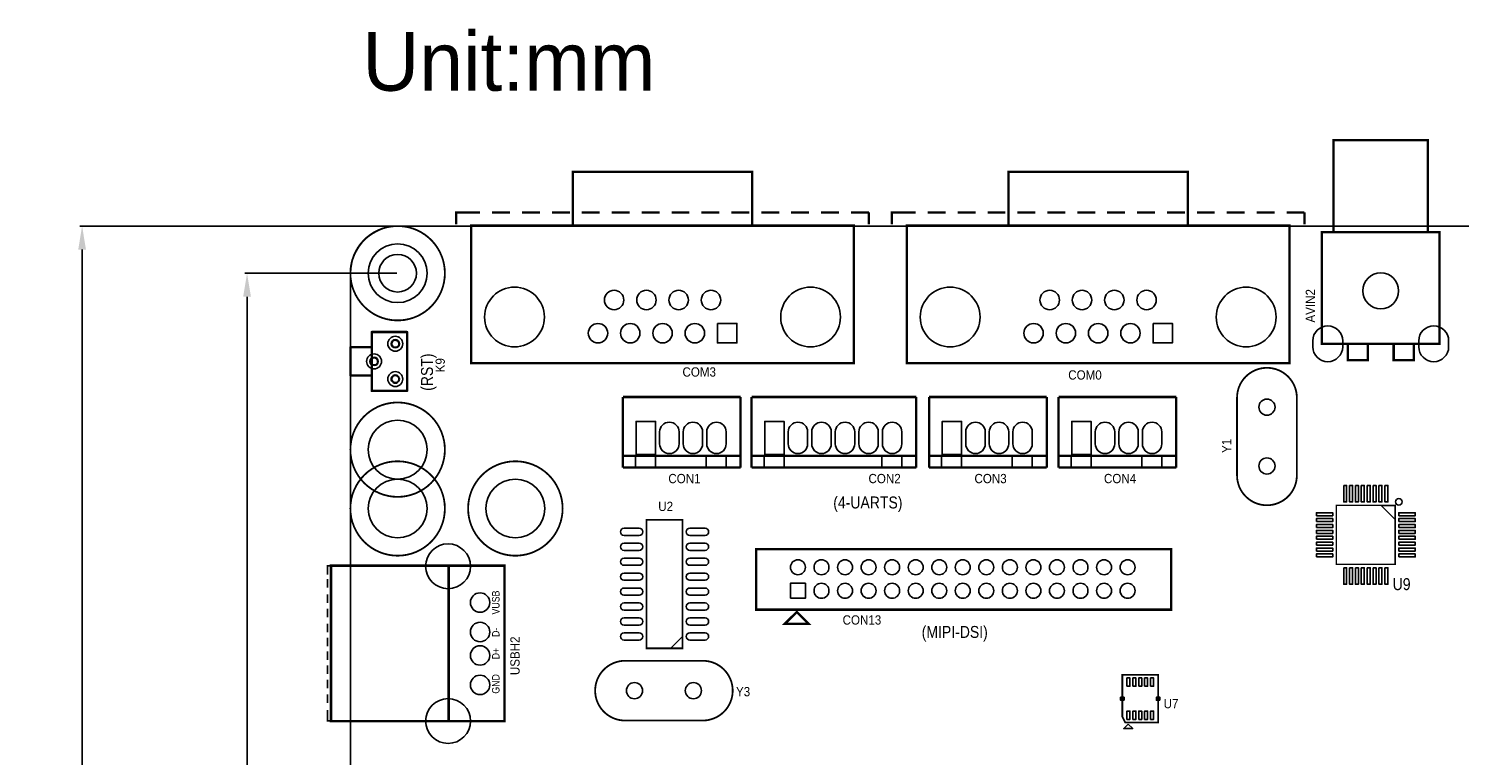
# Model space of a CAD drawing. Extents: x -27 to 182, y -30 to 147.
# Tile 2 of 3: x -27 to 94, y 85 to 147. Entities that reach past the tile are written whole.
import ezdxf

# ---------------------------------------------------------------- set-up
doc = ezdxf.new("R2010")
doc.units = 0
doc.header["$MEASUREMENT"] = 0
doc.layers.get('0').update_dxf_attribs({"linetype": 'CONTINUOUS'})
doc.layers.get('Defpoints').update_dxf_attribs({"linetype": 'CONTINUOUS'})
for name, color, linetype in [('BG_OUTLINE', 2, 'CONTINUOUS'), ('BG_SILKSCREEN_TOP', 1, 'CONTINUOUS'), ('PG_SILKSCREEN_TOP', 9, 'CONTINUOUS'), ('PIN_BOTTOM', 11, 'CONTINUOUS'), ('PIN_TOP', 10, 'CONTINUOUS'), ('RD_SILKSCREEN_TOP', 13, 'CONTINUOUS')]:
    doc.layers.add(name, color=color, linetype=linetype)
doc.dimstyles.get("Standard").update_dxf_attribs({"dimtxt": 0.18, "dimasz": 0.18, "dimexe": 0.18, "dimexo": 0.0625, "dimgap": 0.09, "dimtad": 0, "dimtih": 1, "dimtoh": 1, "dimdec": 4, "dimzin": 0, "dimdsep": 46, "dimtxsty": 'STANDARD', "dimcen": 0.09, "dimadec": 0, "dimazin": 0, "dimtfac": 1, "dimtdec": 4, "dimtofl": 0, "dimtmove": 0, "dimatfit": 3, "dimfxl": 1, "dimtolj": 1, "dimtzin": 0, "dimarcsym": 0})

# ---------------------------------------------------------------- blocks, each defined once
blk = doc.blocks.new('*D8')
at = {"color": 0, "linetype": 'ByBlock', "lineweight": -2}
for p, q in [((3.94, 130.01), (-22.98, 130.01)), ((-22.8, 128.01), (-22.8, 67.1)), ((-22.8, 2), (-22.8, 62.92)), ((3.94, 0), (-22.98, 0))]:
    blk.add_line(p, q, dxfattribs=at)
at = {"color": 0}
for points in [[(-22.47, 128.01), (-23.13, 128.01), (-22.8, 130.01)], [(-23.13, 2), (-22.47, 2), (-22.8, 0)]]:
    blk.add_solid(points, dxfattribs=at)
at = {"layer": 'Defpoints', "color": 0}
for p in [(4, 130.01), (-22.8, 0), (4, 0)]:
    blk.add_point(p, dxfattribs=at)
at = {"color": 0, "linetype": 'ByBlock', "insert": (-22.8, 65.01), "char_height": 4, "attachment_point": 5}
blk.add_mtext('\\A1;130', dxfattribs=at)
blk = doc.blocks.new('*D9')
at = {"color": 0, "linetype": 'ByBlock', "lineweight": -2}
for p, q in [((3.94, 126), (-8.97, 126)), ((-8.79, 124), (-8.79, 67.09)), ((-8.79, 6), (-8.79, 62.91)), ((3.94, 4), (-8.97, 4))]:
    blk.add_line(p, q, dxfattribs=at)
at = {"color": 0}
for points in [[(-8.46, 124), (-9.12, 124), (-8.79, 126)], [(-9.12, 6), (-8.46, 6), (-8.79, 4)]]:
    blk.add_solid(points, dxfattribs=at)
at = {"layer": 'Defpoints', "color": 0}
for p in [(-8.79, 126), (4, 126), (4, 4)]:
    blk.add_point(p, dxfattribs=at)
at = {"color": 0, "linetype": 'ByBlock', "insert": (-8.79, 65), "char_height": 4, "attachment_point": 5}
blk.add_mtext('\\A1;122', dxfattribs=at)

msp = doc.modelspace()

# ---------------------------------------------------------------- linework, layer by layer
at = {"layer": 'BG_OUTLINE'}
msp.add_lwpolyline([(4, 0), (175.9999, 0, 0.414214), (179.9999, 4), (179.9999, 126, 0.414214), (175.9999, 130), (4, 130, 0.414214), (0, 126), (0, 4, 0.414215)], format="xyb", close=True, dxfattribs=at)
at = {"layer": 'BG_SILKSCREEN_TOP', "const_width": 0.1999}
for points in [[(1.8026, 121.0026), (1.8026, 116.0026)], [(1.8026, 121.0026), (4.8026, 121.0026)], [(4.8026, 121.0026), (4.8026, 116.0026)], [(0.0025, 119.7026), (0.0025, 117.3026)], [(0.0025, 119.7026), (1.8026, 119.7026)], [(0.0025, 117.3026), (1.8026, 117.3026)], [(1.8026, 116.0026), (4.8026, 116.0026)]]:
    msp.add_lwpolyline(points, dxfattribs=at)
at = {"layer": 'BG_SILKSCREEN_TOP', "const_width": 0.1001}
for points in [[(1.8026, 120.9526, 1), (1.802625, 121.052402, 1)], [(1.8026, 120.9526, 1), (1.802625, 121.052402, 1)], [(4.8026, 120.9526, 1), (4.802613, 121.052402, 1)], [(4.8026, 120.9526, 1), (4.802613, 121.052402, 1)], [(0.0025, 119.6526, 1), (0.002478, 119.752357, 1)], [(0.0025, 119.6526, 1), (0.002478, 119.752357, 1)], [(1.8026, 119.6526, 1), (1.802625, 119.752357, 1)], [(0.0025, 117.2525, 1), (0.002478, 117.352568, 1)], [(0.0025, 117.2525, 1), (0.002478, 117.352568, 1)], [(1.8026, 117.2525, 1), (1.802625, 117.352568, 1)], [(1.8026, 115.9526, 1), (1.802625, 116.052422, 1)], [(1.8026, 115.9526, 1), (1.802625, 116.052422, 1)], [(4.8026, 115.9526, 1), (4.802613, 116.052422, 1)], [(4.8026, 115.9526, 1), (4.802613, 116.052422, 1)]]:
    msp.add_lwpolyline(points, format="xyb", close=True, dxfattribs=at)
at = {"layer": 'BG_SILKSCREEN_TOP'}
for points in [[(3.8026, 119.6518, 1), (3.802617, 120.35341, 1)], [(3.8026, 119.6518, 1), (3.802617, 120.35341, 1)], [(3.8026, 119.7026, 1), (3.802617, 120.30261, 1)], [(2.0025, 118.1517, 1), (2.002521, 118.853312, 1)], [(2.0025, 118.1517, 1), (2.002521, 118.853312, 1)], [(2.0025, 118.2025, 1), (2.002521, 118.802512, 1)], [(3.8026, 116.6516, 1), (3.802617, 117.353418, 1)], [(3.8026, 116.6516, 1), (3.802617, 117.353418, 1)], [(3.8026, 116.7024, 1), (3.802617, 117.302618, 1)]]:
    msp.add_lwpolyline(points, format="xyb", close=True, dxfattribs=at)
at = {"layer": 'PG_SILKSCREEN_TOP'}
for points, const_width in [([(91.5026, 129.6026), (91.5026, 137.3026), (83.5026, 137.3026), (83.5026, 129.5026)], 0.2), ([(34.1225, 130.0465), (34.1225, 134.6185), (18.8825, 134.6185), (18.8825, 130.0465)], 0.2032), ([(71.1225, 130.0465), (71.1225, 134.6185), (55.8825, 134.6185), (55.8825, 130.0465)], 0.2032), ([(9.4845, 131.1641), (8.9765, 131.1641), (8.9765, 130.1481)], 0.2032), ([(11.0085, 131.1641), (9.4845, 131.1641)], 0.2032), ([(13.5485, 131.1641), (12.0245, 131.1641)], 0.2032), ([(16.0885, 131.1641), (14.5645, 131.1641)], 0.2032), ([(18.6285, 131.1641), (17.1045, 131.1641)], 0.2032), ([(21.1685, 131.1641), (19.6445, 131.1641)], 0.2032), ([(23.7085, 131.1641), (22.1845, 131.1641)], 0.2032), ([(26.2485, 131.1641), (24.7245, 131.1641)], 0.2032), ([(28.7885, 131.1641), (27.2645, 131.1641)], 0.2032), ([(31.3285, 131.1641), (29.8045, 131.1641)], 0.2032), ([(33.8685, 131.1641), (32.3445, 131.1641)], 0.2032), ([(36.4085, 131.1641), (34.8845, 131.1641)], 0.2032), ([(38.9485, 131.1641), (37.4245, 131.1641)], 0.2032), ([(41.4885, 131.1641), (39.9645, 131.1641)], 0.2032), ([(44.0285, 131.1641), (42.5045, 131.1641)], 0.2032), ([(44.0285, 131.1641), (44.0285, 130.1481)], 0.2032), ([(46.4845, 131.1641), (45.9765, 131.1641), (45.9765, 130.1481)], 0.2032), ([(48.0085, 131.1641), (46.4845, 131.1641)], 0.2032), ([(50.5485, 131.1641), (49.0245, 131.1641)], 0.2032), ([(53.0885, 131.1641), (51.5645, 131.1641)], 0.2032), ([(55.6285, 131.1641), (54.1045, 131.1641)], 0.2032), ([(58.1685, 131.1641), (56.6445, 131.1641)], 0.2032), ([(60.7085, 131.1641), (59.1845, 131.1641)], 0.2032), ([(63.2485, 131.1641), (61.7245, 131.1641)], 0.2032), ([(65.7885, 131.1641), (64.2645, 131.1641)], 0.2032), ([(68.3285, 131.1641), (66.8045, 131.1641)], 0.2032), ([(70.8685, 131.1641), (69.3445, 131.1641)], 0.2032), ([(73.4085, 131.1641), (71.8845, 131.1641)], 0.2032), ([(75.9485, 131.1641), (74.4245, 131.1641)], 0.2032), ([(78.4885, 131.1641), (76.9645, 131.1641)], 0.2032), ([(81.0285, 131.1641), (79.5045, 131.1641)], 0.2032), ([(81.0285, 131.1641), (81.0285, 130.1481)], 0.2032), ([(86.4026, 120.0026), (86.4026, 118.6026), (84.7026, 118.6026), (84.7026, 120.0026)], 0.2), ([(90.3026, 120.0026), (90.3026, 118.6026), (88.6026, 118.6026), (88.6026, 120.0026)], 0.2), ([(23.1414, 115.4775), (23.1414, 109.4775)], 0.1999), ([(23.1414, 115.4775), (33.1348, 115.4775)], 0.1999), ([(33.1348, 115.4775), (33.1348, 109.4775)], 0.1999), ([(34.0614, 115.4775), (34.0614, 109.4775)], 0.1999), ([(34.0614, 115.4775), (44.1909, 115.4772), (48.0548, 115.4775)], 0.1999), ([(48.0548, 115.4775), (48.0548, 109.4775)], 0.1999), ([(49.1414, 115.4775), (49.1414, 109.4775)], 0.1999), ([(49.1414, 115.4775), (59.1348, 115.4775)], 0.1999), ([(59.1348, 115.4775), (59.1348, 109.4775)], 0.1999), ([(60.1414, 115.4775), (60.1414, 109.4775)], 0.1999), ([(60.1414, 115.4775), (70.1348, 115.4775)], 0.1999), ([(70.1348, 115.4775), (70.1348, 109.4775)], 0.1999), ([(23.1414, 110.4775), (33.1348, 110.4775)], 0.1999), ([(23.1414, 109.4775), (33.1348, 109.4775)], 0.1999), ([(34.0614, 110.4775), (48.0548, 110.4775)], 0.1999), ([(34.0614, 109.4775), (48.0548, 109.4775)], 0.1999), ([(49.1414, 110.4775), (59.1348, 110.4775)], 0.1999), ([(49.1414, 109.4775), (59.1348, 109.4775)], 0.1999), ([(60.1414, 110.4775), (70.1348, 110.4775)], 0.1999), ([(60.1414, 109.4775), (70.1348, 109.4775)], 0.1999), ([(34.4511, 97.4498), (34.4511, 102.5298), (69.7063, 102.5298), (69.7063, 97.399), (34.4511, 97.399), (34.4511, 97.8054)], 0.2032), ([(-1.9515, 100.3647), (-1.9515, 101.1267), (-1.6467, 101.1267)], 0.1524), ([(8.2847, 87.9289), (13.0726, 87.9289), (13.0726, 101.1369), (-1.6594, 101.1369), (-1.6594, 87.9289), (8.2949, 87.9289), (8.3355, 87.9695), (8.3355, 101.0505)], 0.2032), ([(-1.9515, 99.2725), (-1.9515, 100.0091)], 0.1524), ([(-1.9515, 97.9517), (-1.9515, 98.6883)], 0.1524), ([(-1.9515, 96.7325), (-1.9515, 97.4691)], 0.1524), ([(-1.9515, 95.4625), (-1.9515, 96.1991)], 0.1524), ([(-1.9515, 94.2941), (-1.9515, 95.0307)], 0.1524), ([(-1.9515, 93.1257), (-1.9515, 93.8623)], 0.1524), ([(-1.9515, 91.9319), (-1.9515, 92.6685)], 0.1524), ([(-1.9515, 90.7127), (-1.9515, 91.4493)], 0.1524), ([(-1.9515, 89.4681), (-1.9515, 90.2047)], 0.1524), ([(-1.6467, 87.9441), (-1.9515, 87.9441), (-1.9515, 88.8585)], 0.1524)]:
    msp.add_lwpolyline(points, dxfattribs=dict(at, const_width=const_width))
at = {"layer": 'PG_SILKSCREEN_TOP', "const_width": 0.1524}
for points in [[(8.0132, 126, 1), (-0.013216, 126.000004, 1)], [(80.3783, 114.9096), (80.3783, 108.8136, -1), (75.2983, 108.8136), (75.2983, 115.4176, -1), (80.3783, 115.4176)], [(8.0132, 111, 1), (-0.013216, 111.000013, 1)], [(8.0132, 106, 1), (-0.013216, 105.999982, 1)], [(18.0132, 106, 1), (9.986795, 105.999982, 1)], [(29.4132, 87.9729), (23.3172, 87.9729, -1), (23.3172, 93.0529), (29.9212, 93.0529, -1), (29.9212, 87.9729)]]:
    msp.add_lwpolyline(points, format="xyb", close=True, dxfattribs=at)
at = {"layer": 'PG_SILKSCREEN_TOP'}
for points, const_width in [([(42.7585, 119.3785), (42.7585, 130.0465), (10.2465, 130.0465), (10.2465, 118.3625), (42.7585, 118.3625)], 0.2032), ([(79.7585, 119.3785), (79.7585, 130.0465), (47.2465, 130.0465), (47.2465, 118.3625), (79.7585, 118.3625)], 0.2032), ([(82.5026, 120.0026), (82.5026, 129.5026), (92.5026, 129.5026), (92.5026, 120.0026)], 0.2), ([(88.733, 106.259), (88.733, 101.259), (83.733, 101.259), (83.733, 106.259)], 0.12), ([(28.194, 94.107), (28.194, 105.029), (25.146, 105.029), (25.146, 94.107)], 0.1524), ([(37.9055, 97.2085), (36.8895, 96.1925), (38.9215, 96.1925)], 0.2032), ([(65.5535, 91.8615), (68.6015, 91.8615), (68.6015, 87.7975), (65.8075, 87.7975), (65.5535, 88.3055)], 0.1524)]:
    msp.add_lwpolyline(points, close=True, dxfattribs=dict(at, const_width=const_width))
for points in [[(4, 127.6, 1), (4, 124.4, 1)], [(89.033, 106.2762, 1), (89.032989, 106.84184, 1)]]:
    msp.add_lwpolyline(points, format="xyb", close=True, dxfattribs=at)
for points in [[(24.2024, 110.5024), (24.2024, 109.5024), (25.9024, 109.5024), (25.9024, 110.5024)], [(30.2024, 110.5024), (30.2024, 109.5024), (31.9024, 109.5024), (31.9024, 110.5024)], [(35.1224, 110.5024), (35.1224, 109.5024), (36.8224, 109.5024), (36.8224, 110.5024)], [(45.1224, 110.5024), (45.1224, 109.5024), (46.8224, 109.5024), (46.8224, 110.5024)], [(50.2024, 110.5024), (50.2024, 109.5024), (51.9024, 109.5024), (51.9024, 110.5024)], [(56.2024, 110.5024), (56.2024, 109.5024), (57.9024, 109.5024), (57.9024, 110.5024)], [(61.2024, 110.5024), (61.2024, 109.5024), (62.9024, 109.5024), (62.9024, 110.5024)], [(67.2023, 110.5024), (67.2023, 109.5024), (68.9024, 109.5024), (68.9024, 110.5024)], [(88.733, 106.259), (88.733, 105.059), (87.533, 106.259)], [(37.9055, 97.2085), (36.8895, 96.1925), (38.9215, 96.1925)], [(28.194, 94.107), (28.194, 95.123), (27.178, 94.107)], [(66.0615, 87.6705), (65.6805, 87.2895), (66.4425, 87.2895)]]:
    msp.add_lwpolyline(points, close=True, dxfattribs=at)
at = {"layer": 'PIN_BOTTOM'}
for points in [[(31.1634, 121.728), (32.8144, 121.728), (32.8144, 120.077), (31.1634, 120.077)], [(68.1634, 121.728), (69.8144, 121.728), (69.8144, 120.077), (68.1634, 120.077)], [(24.257, 110.60245), (24.257, 113.40255), (25.908, 113.40255), (25.908, 110.60245)], [(35.177, 110.60245), (35.177, 113.40255), (36.828, 113.40255), (36.828, 110.60245)], [(50.257, 110.60245), (50.257, 113.40255), (51.908, 113.40255), (51.908, 110.60245)], [(61.257, 110.60245), (61.257, 113.40255), (62.908, 113.40255), (62.908, 110.60245)], [(37.3675, 98.3675), (37.3675, 99.6375), (38.6375, 99.6375), (38.6375, 98.3675)]]:
    msp.add_lwpolyline(points, close=True, dxfattribs=at)
for points in [[(81.7326, 119.7486), (81.7326, 120.2566, -1), (84.2726, 120.2566), (84.2726, 119.7486, -1)], [(90.7326, 119.7486), (90.7326, 120.2566, -1), (93.2726, 120.2566), (93.2726, 119.7486, -1)], [(27.908, 112.5105), (27.908, 111.4945, -1), (26.257, 111.4945), (26.257, 112.5105, -1)], [(29.908, 112.5105), (29.908, 111.4945, -1), (28.257, 111.4945), (28.257, 112.5105, -1)], [(31.908, 112.5105), (31.908, 111.4945, -1), (30.257, 111.4945), (30.257, 112.5105, -1)], [(38.828, 112.5105), (38.828, 111.4945, -1), (37.177, 111.4945), (37.177, 112.5105, -1)], [(40.828, 112.5105), (40.828, 111.4945, -1), (39.177, 111.4945), (39.177, 112.5105, -1)], [(42.828, 112.5105), (42.828, 111.4945, -1), (41.177, 111.4945), (41.177, 112.5105, -1)], [(44.828, 112.5105), (44.828, 111.4945, -1), (43.177, 111.4945), (43.177, 112.5105, -1)], [(46.828, 112.5105), (46.828, 111.4945, -1), (45.177, 111.4945), (45.177, 112.5105, -1)], [(53.908, 112.5105), (53.908, 111.4945, -1), (52.257, 111.4945), (52.257, 112.5105, -1)], [(55.908, 112.5105), (55.908, 111.4945, -1), (54.257, 111.4945), (54.257, 112.5105, -1)], [(57.908, 112.5105), (57.908, 111.4945, -1), (56.257, 111.4945), (56.257, 112.5105, -1)], [(64.908, 112.5105), (64.908, 111.4945, -1), (63.257, 111.4945), (63.257, 112.5105, -1)], [(66.908, 112.5105), (66.908, 111.4945, -1), (65.257, 111.4945), (65.257, 112.5105, -1)], [(68.908, 112.5105), (68.908, 111.4945, -1), (67.257, 111.4945), (67.257, 112.5105, -1)]]:
    msp.add_lwpolyline(points, format="xyb", close=True, dxfattribs=at)
for centre, radius in [((4, 126), 2.5), ((87.5026, 124.5026), 1.524), ((13.9295, 122.2741), 2.54), ((22.3877, 123.7219), 0.8255), ((25.1309, 123.7219), 0.8255), ((27.8741, 123.7219), 0.8255), ((30.6173, 123.7219), 0.8255), ((39.0755, 122.2741), 2.54), ((50.9295, 122.2741), 2.54), ((59.3877, 123.7219), 0.8255), ((62.1309, 123.7219), 0.8255), ((64.8741, 123.7219), 0.8255), ((67.6173, 123.7219), 0.8255), ((76.0755, 122.2741), 2.54), ((21.0161, 120.9025), 0.8255), ((23.7593, 120.9025), 0.8255), ((26.5025, 120.9025), 0.8255), ((29.2457, 120.9025), 0.8255), ((58.0161, 120.9025), 0.8255), ((60.7593, 120.9025), 0.8255), ((63.5025, 120.9025), 0.8255), ((66.2457, 120.9025), 0.8255), ((3.8026, 120.0026), 0.635), ((2.0025, 118.5025), 0.635), ((3.8026, 117.0026), 0.635), ((77.8383, 114.6175), 0.6858), ((4, 111), 2.5), ((77.8383, 109.6137), 0.6858), ((4, 106), 2.5), ((14, 106), 2.5), ((8.2847, 101.0861), 1.905), ((38.0025, 101.0025), 0.635), ((40.0025, 101.0025), 0.635), ((42.0025, 101.0025), 0.635), ((44.0025, 101.0025), 0.635), ((46.0025, 101.0025), 0.635), ((48.0025, 101.0025), 0.635), ((50.0025, 101.0025), 0.635), ((52.0025, 101.0025), 0.635), ((54.0025, 101.0025), 0.635), ((56.0025, 101.0025), 0.635), ((58.0025, 101.0025), 0.635), ((60.0025, 101.0025), 0.635), ((62.0025, 101.0025), 0.635), ((64.0025, 101.0025), 0.635), ((66.0025, 101.0025), 0.635), ((11.0025, 98.0025), 0.8255), ((40.0025, 99.0025), 0.635), ((42.0025, 99.0025), 0.635), ((44.0025, 99.0025), 0.635), ((46.0025, 99.0025), 0.635), ((48.0025, 99.0025), 0.635), ((50.0025, 99.0025), 0.635), ((52.0025, 99.0025), 0.635), ((54.0025, 99.0025), 0.635), ((56.0025, 99.0025), 0.635), ((58.0025, 99.0025), 0.635), ((60.0025, 99.0025), 0.635), ((62.0025, 99.0025), 0.635), ((64.0025, 99.0025), 0.635), ((66.0025, 99.0025), 0.635), ((11.0025, 95.4981), 0.8255), ((11.0025, 93.5042), 0.8255), ((11.0025, 91.0023), 0.8255), ((24.1173, 90.5129), 0.6858), ((29.1211, 90.5129), 0.6858), ((8.2847, 87.9289), 1.905)]:
    msp.add_circle(centre, radius, dxfattribs=at)
at = {"layer": 'PIN_TOP'}
for points in [[(31.1634, 121.728), (32.8144, 121.728), (32.8144, 120.077), (31.1634, 120.077)], [(68.1634, 121.728), (69.8144, 121.728), (69.8144, 120.077), (68.1634, 120.077)], [(24.257, 110.60245), (24.257, 113.40255), (25.908, 113.40255), (25.908, 110.60245)], [(35.177, 110.60245), (35.177, 113.40255), (36.828, 113.40255), (36.828, 110.60245)], [(50.257, 110.60245), (50.257, 113.40255), (51.908, 113.40255), (51.908, 110.60245)], [(61.257, 110.60245), (61.257, 113.40255), (62.908, 113.40255), (62.908, 110.60245)], [(84.356, 107.9575), (84.61, 107.9575), (84.61, 106.5605), (84.356, 106.5605)], [(84.856, 107.9575), (85.11, 107.9575), (85.11, 106.5605), (84.856, 106.5605)], [(85.356, 107.9575), (85.61, 107.9575), (85.61, 106.5605), (85.356, 106.5605)], [(85.856, 107.9575), (86.11, 107.9575), (86.11, 106.5605), (85.856, 106.5605)], [(86.356, 107.9575), (86.61, 107.9575), (86.61, 106.5605), (86.356, 106.5605)], [(86.856, 107.9575), (87.11, 107.9575), (87.11, 106.5605), (86.856, 106.5605)], [(87.356, 107.9575), (87.61, 107.9575), (87.61, 106.5605), (87.356, 106.5605)], [(87.856, 107.9575), (88.11, 107.9575), (88.11, 106.5605), (87.856, 106.5605)], [(82.0345, 105.382), (82.0345, 105.636), (83.4315, 105.636), (83.4315, 105.382)], [(82.0345, 104.882), (82.0345, 105.136), (83.4315, 105.136), (83.4315, 104.882)], [(82.0345, 104.382), (82.0345, 104.636), (83.4315, 104.636), (83.4315, 104.382)], [(89.0345, 105.382), (89.0345, 105.636), (90.4315, 105.636), (90.4315, 105.382)], [(89.0345, 104.882), (89.0345, 105.136), (90.4315, 105.136), (90.4315, 104.882)], [(89.0345, 104.382), (89.0345, 104.636), (90.4315, 104.636), (90.4315, 104.382)], [(82.0345, 103.882), (82.0345, 104.136), (83.4315, 104.136), (83.4315, 103.882)], [(82.0345, 103.382), (82.0345, 103.636), (83.4315, 103.636), (83.4315, 103.382)], [(89.0345, 103.882), (89.0345, 104.136), (90.4315, 104.136), (90.4315, 103.882)], [(89.0345, 103.382), (89.0345, 103.636), (90.4315, 103.636), (90.4315, 103.382)], [(82.0345, 102.882), (82.0345, 103.136), (83.4315, 103.136), (83.4315, 102.882)], [(82.0345, 102.382), (82.0345, 102.636), (83.4315, 102.636), (83.4315, 102.382)], [(82.0345, 101.882), (82.0345, 102.136), (83.4315, 102.136), (83.4315, 101.882)], [(89.0345, 102.882), (89.0345, 103.136), (90.4315, 103.136), (90.4315, 102.882)], [(89.0345, 102.382), (89.0345, 102.636), (90.4315, 102.636), (90.4315, 102.382)], [(89.0345, 101.882), (89.0345, 102.136), (90.4315, 102.136), (90.4315, 101.882)], [(84.356, 100.9575), (84.61, 100.9575), (84.61, 99.5605), (84.356, 99.5605)], [(84.856, 100.9575), (85.11, 100.9575), (85.11, 99.5605), (84.856, 99.5605)], [(85.356, 100.9575), (85.61, 100.9575), (85.61, 99.5605), (85.356, 99.5605)], [(85.856, 100.9575), (86.11, 100.9575), (86.11, 99.5605), (85.856, 99.5605)], [(86.356, 100.9575), (86.61, 100.9575), (86.61, 99.5605), (86.356, 99.5605)], [(86.856, 100.9575), (87.11, 100.9575), (87.11, 99.5605), (86.856, 99.5605)], [(87.356, 100.9575), (87.61, 100.9575), (87.61, 99.5605), (87.356, 99.5605)], [(87.856, 100.9575), (88.11, 100.9575), (88.11, 99.5605), (87.856, 99.5605)], [(37.3675, 98.3675), (37.3675, 99.6375), (38.6375, 99.6375), (38.6375, 98.3675)], [(65.9505, 90.8864), (65.9505, 91.5976), (66.2045, 91.5976), (66.2045, 90.8864)], [(66.4505, 90.8864), (66.4505, 91.5976), (66.7045, 91.5976), (66.7045, 90.8864)], [(66.9505, 90.8864), (66.9505, 91.5976), (67.2045, 91.5976), (67.2045, 90.8864)], [(67.4505, 90.8864), (67.4505, 91.5976), (67.7045, 91.5976), (67.7045, 90.8864)], [(67.9505, 90.8864), (67.9505, 91.5976), (68.2045, 91.5976), (68.2045, 90.8864)], [(65.7035, 89.7025), (65.4035, 89.7025), (65.4035, 89.9565), (65.7035, 89.9565)], [(68.7515, 89.7025), (68.4515, 89.7025), (68.4515, 89.9565), (68.7515, 89.9565)], [(65.9505, 88.0614), (65.9505, 88.7726), (66.2045, 88.7726), (66.2045, 88.0614)], [(66.4505, 88.0614), (66.4505, 88.7726), (66.7045, 88.7726), (66.7045, 88.0614)], [(66.9505, 88.0614), (66.9505, 88.7726), (67.2045, 88.7726), (67.2045, 88.0614)], [(67.4505, 88.0614), (67.4505, 88.7726), (67.7045, 88.7726), (67.7045, 88.0614)], [(67.9505, 88.0614), (67.9505, 88.7726), (68.2045, 88.7726), (68.2045, 88.0614)]]:
    msp.add_lwpolyline(points, close=True, dxfattribs=at)
for points in [[(81.7326, 119.7486), (81.7326, 120.2566, -1), (84.2726, 120.2566), (84.2726, 119.7486, -1)], [(90.7326, 119.7486), (90.7326, 120.2566, -1), (93.2726, 120.2566), (93.2726, 119.7486, -1)], [(27.908, 112.5105), (27.908, 111.4945, -1), (26.257, 111.4945), (26.257, 112.5105, -1)], [(29.908, 112.5105), (29.908, 111.4945, -1), (28.257, 111.4945), (28.257, 112.5105, -1)], [(31.908, 112.5105), (31.908, 111.4945, -1), (30.257, 111.4945), (30.257, 112.5105, -1)], [(38.828, 112.5105), (38.828, 111.4945, -1), (37.177, 111.4945), (37.177, 112.5105, -1)], [(40.828, 112.5105), (40.828, 111.4945, -1), (39.177, 111.4945), (39.177, 112.5105, -1)], [(42.828, 112.5105), (42.828, 111.4945, -1), (41.177, 111.4945), (41.177, 112.5105, -1)], [(44.828, 112.5105), (44.828, 111.4945, -1), (43.177, 111.4945), (43.177, 112.5105, -1)], [(46.828, 112.5105), (46.828, 111.4945, -1), (45.177, 111.4945), (45.177, 112.5105, -1)], [(53.908, 112.5105), (53.908, 111.4945, -1), (52.257, 111.4945), (52.257, 112.5105, -1)], [(55.908, 112.5105), (55.908, 111.4945, -1), (54.257, 111.4945), (54.257, 112.5105, -1)], [(57.908, 112.5105), (57.908, 111.4945, -1), (56.257, 111.4945), (56.257, 112.5105, -1)], [(64.908, 112.5105), (64.908, 111.4945, -1), (63.257, 111.4945), (63.257, 112.5105, -1)], [(66.908, 112.5105), (66.908, 111.4945, -1), (65.257, 111.4945), (65.257, 112.5105, -1)], [(68.908, 112.5105), (68.908, 111.4945, -1), (67.257, 111.4945), (67.257, 112.5105, -1)], [(23.2283, 104.3178), (24.5237, 104.3178, -1), (24.5237, 103.7082), (23.2283, 103.7082, -1)], [(28.8163, 104.3178), (30.1117, 104.3178, -1), (30.1117, 103.7082), (28.8163, 103.7082, -1)], [(23.2283, 103.0478), (24.5237, 103.0478, -1), (24.5237, 102.4382), (23.2283, 102.4382, -1)], [(28.8163, 103.0478), (30.1117, 103.0478, -1), (30.1117, 102.4382), (28.8163, 102.4382, -1)], [(23.2283, 101.7778), (24.5237, 101.7778, -1), (24.5237, 101.1682), (23.2283, 101.1682, -1)], [(28.8163, 101.7778), (30.1117, 101.7778, -1), (30.1117, 101.1682), (28.8163, 101.1682, -1)], [(23.2283, 100.5078), (24.5237, 100.5078, -1), (24.5237, 99.8982), (23.2283, 99.8982, -1)], [(28.8163, 100.5078), (30.1117, 100.5078, -1), (30.1117, 99.8982), (28.8163, 99.8982, -1)], [(23.2283, 99.2378), (24.5237, 99.2378, -1), (24.5237, 98.6282), (23.2283, 98.6282, -1)], [(28.8163, 99.2378), (30.1117, 99.2378, -1), (30.1117, 98.6282), (28.8163, 98.6282, -1)], [(23.2283, 97.9678), (24.5237, 97.9678, -1), (24.5237, 97.3582), (23.2283, 97.3582, -1)], [(28.8163, 97.9678), (30.1117, 97.9678, -1), (30.1117, 97.3582), (28.8163, 97.3582, -1)], [(23.2283, 96.6978), (24.5237, 96.6978, -1), (24.5237, 96.0882), (23.2283, 96.0882, -1)], [(28.8163, 96.6978), (30.1117, 96.6978, -1), (30.1117, 96.0882), (28.8163, 96.0882, -1)], [(23.2283, 95.4278), (24.5237, 95.4278, -1), (24.5237, 94.8182), (23.2283, 94.8182, -1)], [(28.8163, 95.4278), (30.1117, 95.4278, -1), (30.1117, 94.8182), (28.8163, 94.8182, -1)]]:
    msp.add_lwpolyline(points, format="xyb", close=True, dxfattribs=at)
for centre, radius in [((4, 126), 2.5), ((87.5026, 124.5026), 1.524), ((13.9295, 122.2741), 2.54), ((22.3877, 123.7219), 0.8255), ((25.1309, 123.7219), 0.8255), ((27.8741, 123.7219), 0.8255), ((30.6173, 123.7219), 0.8255), ((39.0755, 122.2741), 2.54), ((50.9295, 122.2741), 2.54), ((59.3877, 123.7219), 0.8255), ((62.1309, 123.7219), 0.8255), ((64.8741, 123.7219), 0.8255), ((67.6173, 123.7219), 0.8255), ((76.0755, 122.2741), 2.54), ((21.0161, 120.9025), 0.8255), ((23.7593, 120.9025), 0.8255), ((26.5025, 120.9025), 0.8255), ((29.2457, 120.9025), 0.8255), ((58.0161, 120.9025), 0.8255), ((60.7593, 120.9025), 0.8255), ((63.5025, 120.9025), 0.8255), ((66.2457, 120.9025), 0.8255), ((3.8026, 120.0026), 0.635), ((2.0025, 118.5025), 0.635), ((3.8026, 117.0026), 0.635), ((77.8383, 114.6175), 0.6858), ((4, 111), 2.5), ((77.8383, 109.6137), 0.6858), ((4, 106), 2.5), ((14, 106), 2.5), ((8.2847, 101.0861), 1.905), ((38.0025, 101.0025), 0.635), ((40.0025, 101.0025), 0.635), ((42.0025, 101.0025), 0.635), ((44.0025, 101.0025), 0.635), ((46.0025, 101.0025), 0.635), ((48.0025, 101.0025), 0.635), ((50.0025, 101.0025), 0.635), ((52.0025, 101.0025), 0.635), ((54.0025, 101.0025), 0.635), ((56.0025, 101.0025), 0.635), ((58.0025, 101.0025), 0.635), ((60.0025, 101.0025), 0.635), ((62.0025, 101.0025), 0.635), ((64.0025, 101.0025), 0.635), ((66.0025, 101.0025), 0.635), ((11.0025, 98.0025), 0.8255), ((40.0025, 99.0025), 0.635), ((42.0025, 99.0025), 0.635), ((44.0025, 99.0025), 0.635), ((46.0025, 99.0025), 0.635), ((48.0025, 99.0025), 0.635), ((50.0025, 99.0025), 0.635), ((52.0025, 99.0025), 0.635), ((54.0025, 99.0025), 0.635), ((56.0025, 99.0025), 0.635), ((58.0025, 99.0025), 0.635), ((60.0025, 99.0025), 0.635), ((62.0025, 99.0025), 0.635), ((64.0025, 99.0025), 0.635), ((66.0025, 99.0025), 0.635), ((11.0025, 95.4981), 0.8255), ((11.0025, 93.5042), 0.8255), ((11.0025, 91.0023), 0.8255), ((24.1173, 90.5129), 0.6858), ((29.1211, 90.5129), 0.6858), ((8.2847, 87.9289), 1.905)]:
    msp.add_circle(centre, radius, dxfattribs=at)

# ---------------------------------------------------------------- texts
at = {"linetype": 'ByBlock'}
msp.add_text('Unit:mm', height=5, dxfattribs=at).set_placement((1.008381, 141.510901))
at = {"layer": 'PG_SILKSCREEN_TOP'}
for s, height, width, p in [('(RST)', 1.016, 0.875, (7.0025, 116.0025)), ('VUSB', 0.635, 0.88, (12.6535, 96.9865)), ('D-', 0.635, 0.88, (12.6535, 95.0815)), ('D+', 0.635, 0.88, (12.6535, 93.1765)), ('GND', 0.635, 0.88, (12.6535, 90.2555))]:
    msp.add_text(s, height=height, rotation=90, dxfattribs=dict(at, width=width)).set_placement(p)
at = {"layer": 'PG_SILKSCREEN_TOP', "width": 0.875}
for s, p in [('(4-UARTS)', (41.0025, 106.0025)), ('(MIPI-DSI)', (48.514, 94.996))]:
    msp.add_text(s, height=1.016, dxfattribs=at).set_placement(p)
at = {"layer": 'RD_SILKSCREEN_TOP', "width": 0.935484}
for s, p in [('AVIN2', (81.9235, 121.8057)), ('K9', (8.0095, 117.5766)), ('Y1', (74.8115, 110.7186)), ('USBH2', (14.3595, 91.8337))]:
    msp.add_text(s, height=0.7874, rotation=90, dxfattribs=at).set_placement(p)
at = {"layer": 'RD_SILKSCREEN_TOP'}
for s, height, width, p in [('COM3', 0.7874, 0.935484, (28.194, 117.2125)), ('COM0', 0.7874, 0.935484, (60.96, 116.9585)), ('CON1', 0.7874, 0.935484, (26.9952, 108.151)), ('CON2', 0.7874, 0.935484, (43.9953, 108.151)), ('CON3', 0.7874, 0.935484, (52.9952, 108.151)), ('CON4', 0.7874, 0.935484, (63.9952, 108.151)), ('U2', 0.7874, 0.935484, (26.1366, 105.7825)), ('U9', 1.016, 0.875, (88.519, 99.06)), ('CON13', 0.7874, 0.935484, (41.7957, 96.1305)), ('Y3', 0.7874, 0.935484, (32.7406, 90.0345)), ('U7', 0.7874, 0.935484, (69.0626, 89.0185))]:
    msp.add_text(s, height=height, dxfattribs=dict(at, width=width)).set_placement(p)

# ---------------------------------------------------------------- dimensions: what is measured, and where the dimension line sits
at = {"linetype": 'ByBlock'}
dim = msp.add_linear_dim(base=(-22.800526, 0), p1=(3.999992, 130.01321), p2=(4, 0), angle=90, dimstyle='Standard', override={"dimtxt": 4, "dimasz": 2, "dimdec": 0, "dimtmove": 2}, dxfattribs=at)
dim.commit()
dim.dimension.update_dxf_attribs({"geometry": '*D8', "text_midpoint": (-22.800526, 65.006605), "dimtype": 160})
dim = msp.add_linear_dim(base=(-8.789334, 126), p1=(3.999992, 3.999992), p2=(4, 126), angle=90, dimstyle='Standard', override={"dimtxt": 4, "dimasz": 2, "dimdec": 0, "dimtmove": 2}, dxfattribs=at)
dim.commit()
dim.dimension.update_dxf_attribs({"geometry": '*D9', "text_midpoint": (-8.789334, 64.999996)})

doc.saveas('drawing.dxf')
